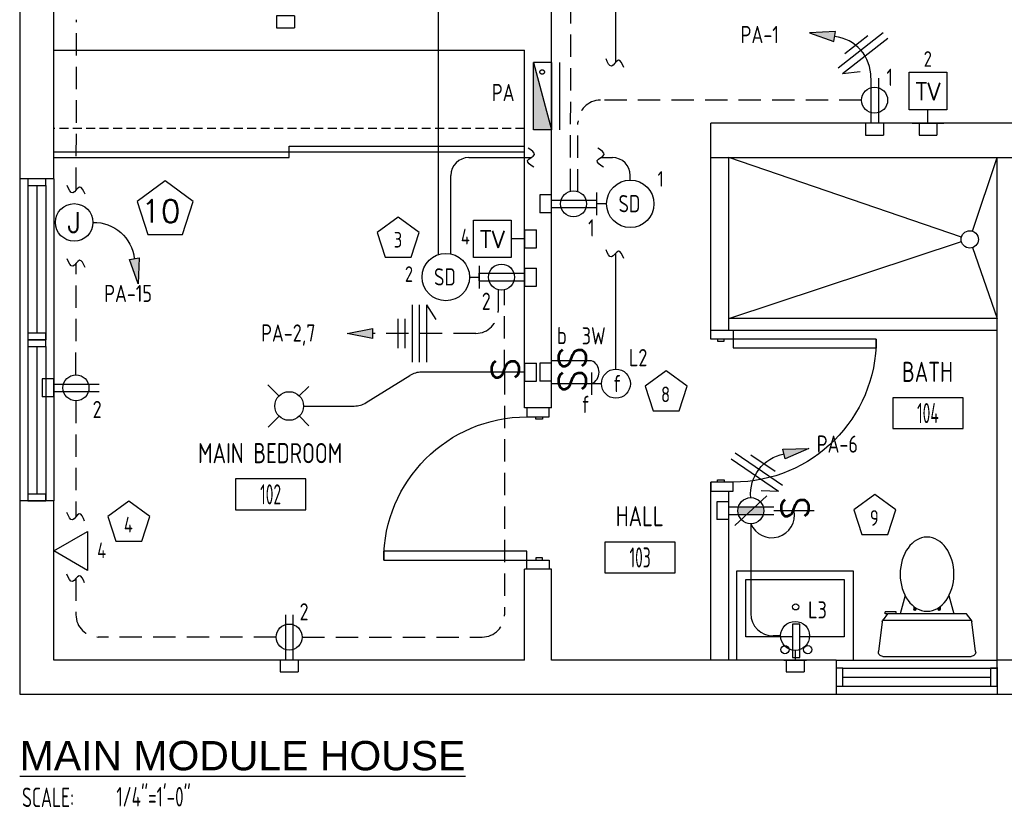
# Model space of a CAD drawing. Header units: inches. Extents: x 23373 to 25224, y 1575 to 4104.
# Tile 7 of 23: x 23445 to 23665, y 2426 to 2603. Entities that reach past the tile are written whole.
import ezdxf
from ezdxf.enums import TextEntityAlignment as Align

# ---------------------------------------------------------------- set-up
doc = ezdxf.new("R2010")
doc.units = ezdxf.units.IN
doc.header["$LTSCALE"] = 2
doc.header["$MEASUREMENT"] = 0
for name, pattern in [('DASHED', [0.75, 0.5, -0.25]), ('HIDDEN', [0.375, 0.25, -0.125]), ('HIDDEN2', [0.1875, 0.125, -0.0625])]:
    doc.linetypes.add(name, pattern=pattern)
doc.layers.get('0').update_dxf_attribs({"color": 8, "linetype": 'CONTINUOUS'})
for name, color, linetype in [('1ELEC', 3, 'CONTINUOUS'), ('a-door', 8, 'CONTINUOUS'), ('eeCtvDist', 5, 'CONTINUOUS'), ('eeEquipment', 4, 'CONTINUOUS'), ('eeFaDist', 4, 'CONTINUOUS'), ('eeLight-LINE', 5, 'CONTINUOUS'), ('eeLightDist', 200, 'CONTINUOUS'), ('eeLightSwitches', 200, 'CONTINUOUS'), ('eeRecepDist', 120, 'CONTINUOUS'), ('eeRecepLINE', 120, 'HIDDEN'), ('eeTelDist', 5, 'CONTINUOUS'), ('EL-ANNO-TEXT', 4, 'CONTINUOUS'), ('FIXT', 8, 'CONTINUOUS'), ('G-SYMB', 1, 'CONTINUOUS'), ('LABELS', 2, 'CONTINUOUS'), ('RECEP-DIST', 120, 'HIDDEN2'), ('roof', 8, 'DASHED'), ('Walls', 1, 'CONTINUOUS')]:
    doc.layers.add(name, color=color, linetype=linetype)
doc.layers.add('DIM', color=4, linetype='CONTINUOUS', lineweight=13)
doc.styles.add('100-48', font='archstyl.shx', dxfattribs={"width": 0.9, "height": 4.8})
doc.styles.add('80ANNO', font='romans.shx', dxfattribs={"width": 0.8, "height": 0.08})
doc.styles.add('LAR', font='arial.ttf', dxfattribs={"height": 0.25})
doc.styles.add('MED', font='archstyl.shx', dxfattribs={"width": 0.8, "height": 0.125})
doc.styles.get("Standard").update_dxf_attribs({"font": 'simplex.shx'})

# ---------------------------------------------------------------- blocks, each defined once
blk = doc.blocks.new('A$C6F230B04')
at = {"ltscale": 48}
for p, q in [((0.99, 26.61), (20.75, 26.61)), ((0.82, 18.91), (0, 25.49)), ((21.74, 25.49), (20.91, 18.91)), ((20.8, 18.63), (0.95, 18.63)), ((2.04, 17.13), (1.03, 18.41)), ((20.71, 18.41), (19.7, 17.13)), ((3.98, 16.63), (1.48, 16.63)), ((19.7, 17.13), (2.04, 17.13)), ((5.96, 13), (4.9, 17.13)), ((15.78, 13), (16.84, 17.13))]:
    blk.add_line(p, q, dxfattribs=at)
for p, q in [((1.48, 17.13), (1.48, 16.63)), ((1.87, 17.13), (1.5, 17.13)), ((3.98, 17.13), (3.98, 16.63)), ((7.9, 15.45), (7.9, 16.08)), ((8.15, 16.33), (8.15, 16.33)), ((8.4, 15.8), (8.4, 16.08)), ((13.34, 15.8), (13.34, 16.08)), ((13.59, 16.33), (13.59, 16.33)), ((13.84, 15.45), (13.84, 16.08))]:
    blk.add_line(p, q)
for centre in [(8.15, 16.09), (13.59, 16.09)]:
    blk.add_circle(centre, 0.125)
for centre, start, end in [((0.99, 25.61), 90, 187.1438), ((20.75, 25.61), 352.8562, 90), ((1.82, 19.03), 187.1438, 218.2232), ((19.92, 19.03), 321.7768, 352.8562)]:
    blk.add_arc(centre, 1, start, end, dxfattribs=at)
for centre, start, end in [((8.15, 16.08), 90, 180), ((8.15, 16.08), 0, 90), ((13.59, 16.08), 90, 180), ((13.59, 16.08), 0, 90)]:
    blk.add_arc(centre, 0.25, start, end)
blk.add_ellipse((10.87, 8.25), major_axis=(0, 8.29), ratio=0.724165)
blk = doc.blocks.new('AINC-ROOMID')
at = {"layer": 'G-SYMB'}
blk.add_lwpolyline([(-0.2473, -0.3519), (0.2533, -0.3519), (0.2533, -0.1607), (-0.2473, -0.1607)], close=True, dxfattribs=at)
at = {"layer": 'G-SYMB', "color": 4, "linetype": 'Continuous', "style": 'MED', "oblique": -180, "text_generation_flag": 6}
for tag, p in [('%%UROOM-ID', (0, 0.2093)), ('%%USPAN', (0, 0))]:
    blk.add_attdef(tag, text='', height=0.125, rotation=180, dxfattribs=at).set_placement(p, align=Align.MIDDLE)
at = {"layer": 'G-SYMB', "color": 4, "linetype": 'Continuous', "style": 'MED', "text_generation_flag": 6, "width": 0.75}
blk.add_attdef('R-NUM', text='', height=0.125, rotation=180, dxfattribs=at).set_placement((0.003, -0.2563), align=Align.MIDDLE)
blk = doc.blocks.new('AINC-TITLE')
at = {"layer": 'G-SYMB', "color": 4, "linetype": 'Continuous', "style": 'MED', "width": 0.75}
blk.add_text('SCALE:', height=0.125, dxfattribs=at).set_placement((-0.8802, -0.3073))
at = {"layer": 'G-SYMB', "color": 1, "linetype": 'Continuous', "style": 'LAR'}
blk.add_attdef('%%UDRAWING-TITLE', (-0.8951, -0.0717), '', height=0.1875, dxfattribs=at)
at = {"layer": 'G-SYMB', "color": 4, "linetype": 'Continuous', "style": 'MED', "width": 0.75}
blk.add_attdef('SCALE', (-0.2765, -0.3036), '', height=0.125, dxfattribs=at)
blk = doc.blocks.new('Recep-1')
at = {"layer": 'eeRecepDist', "linetype": 'Continuous'}
for p, q in [((0, 0.0176), (0.2108, 0.0176)), ((0, -0.0176), (0.2108, -0.0176))]:
    blk.add_line(p, q, dxfattribs=at)
blk.add_circle((0.1032, 0), 0.0606, dxfattribs=at)
blk = doc.blocks.new('RECEP-gf')
at = {"layer": 'eeRecepDist'}
blk.add_hatch(color=256, dxfattribs=at).paths.add_polyline_path([(137.8165, 590.8342, 0.073698), (137.8191, 590.8518, 0.073698), (137.8165, 590.8693), (137.7006, 590.8693, 0.073698), (137.698, 590.8518, 0.073698), (137.7006, 590.8342)])
at = {"layer": 'eeRecepDist', "linetype": 'Continuous'}
for p, q in [((137.6553, 590.8693), (137.8662, 590.8693)), ((137.6553, 590.8342), (137.8662, 590.8342))]:
    blk.add_line(p, q, dxfattribs=at)
blk.add_circle((137.7585, 590.8518), 0.0606, dxfattribs=at)
blk = doc.blocks.new('GF RECEP ACT')
at = {"layer": 'eeRecepDist'}
blk.add_line((137.6845, 589.8277), (137.8326, 589.9662), dxfattribs=at)
blk.add_blockref('RECEP-gf', (0, -0.9548), dxfattribs=at)
blk = doc.blocks.new('Smoke-Dt')
at = {"layer": 'eeFaDist'}
blk.add_circle((0, 0), 0.1104, dxfattribs=at)
at = {"layer": 'eeFaDist', "style": '100-48', "width": 0.9}
blk.add_text('SD', height=0.08, dxfattribs=at).set_placement((-0.0548, -0.0391))
blk = doc.blocks.new('SP-SW')
at = {"layer": 'eeLightSwitches', "linetype": 'ByBlock'}
blk.add_line((0, 0), (0, 0.1873), dxfattribs=at)
blk.add_text('S', height=0.1272, dxfattribs=at).set_placement((-0.0418, 0.0268))
blk = doc.blocks.new('WALL-LGT')
at = {"layer": 'eeLightDist', "linetype": 'ByBlock'}
for p, q in [((-0.0525, 0), (0.0525, 0)), ((0, 0.0456), (0, 0))]:
    blk.add_line(p, q, dxfattribs=at)
blk.add_circle((0, 0.1131), 0.0675, dxfattribs=at)
blk = doc.blocks.new('CEIL-LGT')
at = {"layer": 'eeLightDist', "linetype": 'ByBlock'}
for p, q in [((-0.0477, 0.0477), (-0.0991, 0.0991)), ((0.047, 0.047), (0.0916, 0.0916)), ((-0.047, -0.047), (-0.0987, -0.0987)), ((0.0477, -0.0477), (0.0918, -0.0918))]:
    blk.add_line(p, q, dxfattribs=at)
blk.add_circle((0, 0), 0.0667, dxfattribs=at)
blk = doc.blocks.new('HR RECEPT')
at = {"layer": 'eeRecepDist', "linetype": 'Continuous'}
blk.add_hatch(color=256, dxfattribs=at).paths.add_polyline_path([(-0.2131, -0.2833), (-0.1716, -0.1701), (-0.2169, -0.1628)])
for p, q in [((-0.1716, -0.1701), (-0.2169, -0.1628)), ((-0.2169, -0.1628), (-0.2131, -0.2833)), ((-0.2131, -0.2833), (-0.1716, -0.1701))]:
    blk.add_line(p, q, dxfattribs=at)
at = {"layer": 'eeRecepDist', "linetype": 'ByBlock'}
blk.add_arc((-0.0063, -0.1893), 0.1894, 88.0949, 173.0878, dxfattribs=at)
blk = doc.blocks.new('WiresA')
at = {"layer": 'eeRecepDist'}
for p, q in [((0, 0.1333), (0, -0.1333)), ((0.0333, 0.1333), (0.0768, 0.0641)), ((0.0333, 0.1333), (0.0333, -0.1333)), ((-0.0333, 0.0681), (-0.0333, -0.0681))]:
    blk.add_line(p, q, dxfattribs=at)
blk = doc.blocks.new('TEL-OUT')
at = {"layer": 'eeTelDist', "linetype": 'ByBlock'}
for p, q in [((0, 0), (0.1574, 0.0909)), ((0.1574, 0.0909), (0.1574, -0.0909)), ((0.1574, -0.0909), (0, 0))]:
    blk.add_line(p, q, dxfattribs=at)
at = {"layer": 'eeTelDist'}
blk.add_line((0, -0.0725), (0, 0.0725), dxfattribs=at)
blk = doc.blocks.new('E-JBOX')
at = {"color": 5, "linetype": 'ByBlock'}
blk.add_circle((0, 0), 0.0625, dxfattribs=at)
at = {"color": 0, "linetype": 'ByBlock'}
blk.add_text('J', height=0.067, dxfattribs=at).set_placement((0, 0.0001), align=Align.MIDDLE)
blk = doc.blocks.new('CAJA 4X4 LUCES')
at = {"layer": 'eeLight-LINE', "color": 8, "ltscale": 2}
for p, q in [((24065.99, 2814.84), (24061.99, 2814.84)), ((24061.99, 2812.21), (24061.99, 2814.84)), ((24065.99, 2812.21), (24065.99, 2814.84)), ((24061.99, 2812.21), (24065.99, 2812.21))]:
    blk.add_line(p, q, dxfattribs=at)

msp = doc.modelspace()

# ---------------------------------------------------------------- hatches: boundary and pattern name
at = {"layer": 'eeEquipment'}
msp.add_hatch(color=256, dxfattribs=at).paths.add_polyline_path([(23559.99509361, 2578.78733832), (23564.00554149, 2578.78733832), (23559.99509361, 2593.82651786)])
at = {"layer": 'eeRecepDist', "linetype": 'Continuous'}
msp.add_hatch(color=256, dxfattribs=at).paths.add_polyline_path([(23518.36115529, 2533.27152157), (23524.04029378, 2534.37293244), (23524.04029378, 2532.1701107)])

# ---------------------------------------------------------------- linework, layer by layer
for p, q in [((23655.67206792, 2554.79778445), (23603.63054149, 2572.60917149)), ((23658.13908951, 2556.11083767), (23663.63054149, 2572.60917149)), ((23603.63054149, 2536.60917149), (23655.66735904, 2553.78153506)), ((23658.15933742, 2552.45810625), (23663.63054149, 2536.60917149)), ((23663.63054149, 2536.60917149), (23603.63054149, 2536.60917149)), ((23604.63054149, 2534.02265252), (23663.63054149, 2534.02265252))]:
    msp.add_line(p, q)
msp.add_circle((23657.53004332, 2554.28103976), 1.92849622)
at = {"layer": 'a-door', "linetype": 'Continuous', "lineweight": -3}
for p, q in [((23452.75554149, 2573.85917149), (23558.00554149, 2573.85917149)), ((23505.38054149, 2575.10917149), (23558.00554149, 2575.10917149)), ((23505.38054149, 2572.60917149), (23505.38054149, 2575.10917149)), ((23452.75554149, 2572.60917149), (23505.38054149, 2572.60917149))]:
    msp.add_line(p, q, dxfattribs=at)
at = {"layer": 'a-door'}
for p, q in [((23445.13054017, 2567.85917116), (23445.13054149, 2531.85917116)), ((23452.75554149, 2567.85917116), (23452.75554149, 2531.85917116)), ((23446.94304083, 2566.35917116), (23446.94304083, 2531.85917315)), ((23448.94304083, 2566.35917116), (23448.94304083, 2533.35917315)), ((23450.94304083, 2566.35917116), (23450.94304083, 2531.85917315)), ((23445.13054017, 2531.85917116), (23445.13054149, 2495.85917116)), ((23452.75554149, 2531.85917116), (23452.75554149, 2495.85917116)), ((23446.94304083, 2530.35917116), (23446.94304083, 2495.85917315)), ((23448.94304083, 2530.35917116), (23448.94304083, 2497.35917315)), ((23450.94304083, 2530.35917116), (23450.94304083, 2495.85917315)), ((23627.63054149, 2460.23417149), (23663.63054149, 2460.23417149)), ((23629.13054149, 2458.42167149), (23663.63053949, 2458.42167149)), ((23629.13054149, 2456.42167149), (23662.13053949, 2456.42167149)), ((23629.13054149, 2454.42167149), (23663.63053949, 2454.42167149)), ((23627.63054149, 2452.60917149), (23663.63054149, 2452.60917281))]:
    msp.add_line(p, q, dxfattribs=at)
for points in [[(23446.94304083, 2567.85917116), (23446.94304083, 2566.35917116), (23450.94304083, 2566.35917116), (23450.94304083, 2567.85917116)], [(23446.94304083, 2533.35917315), (23446.94304083, 2531.85917315), (23450.94304083, 2531.85917315), (23450.94304083, 2533.35917315)], [(23446.94304083, 2531.85917116), (23446.94304083, 2530.35917116), (23450.94304083, 2530.35917116), (23450.94304083, 2531.85917116)], [(23446.94304083, 2497.35917315), (23446.94304083, 2495.85917315), (23450.94304083, 2495.85917315), (23450.94304083, 2497.35917315)], [(23627.63054149, 2454.42167149), (23629.13054149, 2454.42167149), (23629.13054149, 2458.42167149), (23627.63054149, 2458.42167149)], [(23662.13053949, 2454.42167149), (23663.63053949, 2454.42167149), (23663.63053949, 2458.42167149), (23662.13053949, 2458.42167149)]]:
    msp.add_lwpolyline(points, close=True, dxfattribs=at)
at = {"layer": 'a-door', "linetype": 'Continuous', "lineweight": -3}
for points in [[(23599.63054149, 2532.02265252), (23599.63054149, 2534.02265252), (23604.63054149, 2534.02265252), (23604.63054149, 2532.02265252)], [(23601.13054149, 2532.02265252), (23601.13054149, 2531.52265252), (23602.63054149, 2531.52265252), (23602.63054149, 2532.02265252)], [(23604.63054149, 2532.02265252), (23604.63054149, 2530.02265252), (23636.63054149, 2530.02265252), (23636.63054149, 2532.02265252)], [(23563.50554149, 2514.60917149), (23563.50554149, 2516.60917149), (23558.50554149, 2516.60917149), (23558.50554149, 2514.60917149)], [(23562.00554149, 2514.60917149), (23562.00554149, 2514.10917149), (23560.50554149, 2514.10917149), (23560.50554149, 2514.60917149)], [(23599.63054149, 2500.02265252), (23599.63054149, 2498.02265252), (23604.63054149, 2498.02265252), (23604.63054149, 2500.02265252)], [(23601.13054149, 2500.02265252), (23601.13054149, 2500.52265252), (23602.63054149, 2500.52265252), (23602.63054149, 2500.02265252)], [(23558.50554149, 2482.60917149), (23558.50554149, 2484.60917149), (23526.50554149, 2484.60917149), (23526.50554149, 2482.60917149)], [(23562.00554149, 2482.60917149), (23562.00554149, 2483.10917149), (23560.50554149, 2483.10917149), (23560.50554149, 2482.60917149)], [(23563.50554149, 2482.60917149), (23563.50554149, 2480.60917149), (23558.50554149, 2480.60917149), (23558.50554149, 2482.60917149)]]:
    msp.add_lwpolyline(points, close=True, dxfattribs=at)
at = {"layer": 'a-door', "linetype": 'Continuous', "lineweight": -3, "extrusion": (0, 0, -1)}
for centre, start, end in [((-23604.63054149, 2532.02265252), 180, 270), ((-23558.50554149, 2482.60917149), 0, 90)]:
    msp.add_arc(centre, 32, start, end, dxfattribs=at)
at = {"layer": 'eeCtvDist', "linetype": 'ByBlock'}
for p, q in [((23644.00357077, 2591.63632706), (23652.37789844, 2591.63632706)), ((23644.00357077, 2583.2619994), (23644.00357077, 2591.63632706)), ((23652.37789844, 2591.63632706), (23652.37789844, 2583.2619994)), ((23652.37789844, 2583.2619994), (23644.00357077, 2583.2619994)), ((23648.1907346, 2580.23417149), (23648.1907346, 2583.2619994)), ((23644.63987767, 2580.23417149), (23651.74159154, 2580.23417149)), ((23546.60338592, 2558.61266944), (23554.97771358, 2558.61266944)), ((23546.60338592, 2550.23834177), (23546.60338592, 2558.61266944)), ((23554.97771358, 2558.61266944), (23554.97771358, 2550.23834177)), ((23558.00554149, 2550.87464867), (23558.00554149, 2557.97636254)), ((23558.00554149, 2554.4255056), (23554.97771358, 2554.4255056)), ((23554.97771358, 2550.23834177), (23546.60338592, 2550.23834177))]:
    msp.add_line(p, q, dxfattribs=at)
at = {"layer": 'eeEquipment'}
for p, q in [((23559.99509361, 2578.78733832), (23559.99509361, 2593.82651786)), ((23559.99509361, 2593.82651786), (23564.00554149, 2578.78733832)), ((23564.00554149, 2593.82651786), (23559.99509361, 2593.82651786)), ((23564.00554149, 2593.82651786), (23564.00554149, 2578.78733832)), ((23565.83853558, 2593.82651786), (23565.83853558, 2578.78733832)), ((23564.00554149, 2578.78733832), (23559.99509361, 2578.78733832))]:
    msp.add_line(p, q, dxfattribs=at)
at = {"layer": 'eeFaDist', "ltscale": 10}
msp.add_line((23538.77159664, 2550.90523381), (23538.77159664, 2641.34203567), dxfattribs=at)
at = {"layer": 'eeFaDist', "ltscale": 2}
for p, q in [((23545.52686418, 2572.56905276), (23559.4424267, 2572.56905276)), ((23575.01599562, 2572.56905276), (23577.63480331, 2572.56905276)), ((23541.52686418, 2551.16047901), (23541.52686418, 2568.56905276)), ((23581.63481643, 2567.53357352), (23581.63480331, 2568.56905276))]:
    msp.add_line(p, q, dxfattribs=at)
at = {"layer": 'eeFaDist'}
for p, q in [((23574.14589025, 2559.71190565), (23574.14589025, 2564.75455189)), ((23576.33453879, 2562.23322877), (23574.14589025, 2562.23322877)), ((23547.88558994, 2548.38145738), (23547.88558994, 2543.33881114)), ((23545.6969414, 2545.86013426), (23547.88558994, 2545.86013426))]:
    msp.add_line(p, q, dxfattribs=at)
at = {"layer": 'eeFaDist', "ltscale": 2}
for centre, start, end in [((23545.52686418, 2568.56905276), 90, 180), ((23577.63480331, 2568.56905276), 0, 90)]:
    msp.add_arc(centre, 4, start, end, dxfattribs=at)
at = {"layer": 'eeFaDist', "ltscale": 10}
for points in [[(23560.08437908, 2570.45744396), (23558.67339833, 2571.91026935), (23560.21144823, 2573.2278318), (23558.80046747, 2574.6806572)], [(23575.657948, 2570.45744396), (23574.24696724, 2571.91026935), (23575.78501714, 2573.2278318), (23574.37403639, 2574.6806572)]]:
    msp.add_spline(points, degree=3, dxfattribs=at)
at = {"layer": 'eeLight-LINE', "ltscale": 10}
for p, q in [((23578.42385103, 2593.81038903), (23578.42385103, 2636.85917105)), ((23578.42385103, 2525.27629128), (23578.42385103, 2551.18464264)), ((23547.88550971, 2545.01679828), (23547.88567017, 2546.70347024)), ((23522.55890821, 2517.79785885), (23532.32750215, 2523.85798413)), ((23549.01381155, 2524.60917149), (23534.96333051, 2524.60917149)), ((23508.58054136, 2517.04667149), (23519.92307985, 2517.04667149)), ((23608.58514041, 2490.73990032), (23608.58514041, 2470.66075109)), ((23615.24157573, 2465.66075109), (23613.58514041, 2465.66075109))]:
    msp.add_line(p, q, dxfattribs=at)
at = {"layer": 'eeLight-LINE', "color": 8}
for p, q in [((23637.09839609, 2580.23401103), (23635.41172412, 2580.23417149)), ((23649.03407052, 2580.23425172), (23647.34739855, 2580.23441218)), ((23564.00546126, 2561.39083551), (23564.00562172, 2563.07750747)), ((23558.00554149, 2545.01583551), (23558.00570195, 2546.70250747)), ((23564.00546126, 2523.76583551), (23564.00562172, 2525.45250747)), ((23452.75554149, 2520.26630642), (23452.75570195, 2521.95297839)), ((23603.63022057, 2492.80431654), (23603.63038103, 2494.49098851)), ((23506.22387741, 2460.23425172), (23504.53720544, 2460.23441218)), ((23619.3228427, 2460.23425172), (23617.63617074, 2460.23441218))]:
    msp.add_line(p, q, dxfattribs=at)
at = {"layer": 'eeLight-LINE', "ltscale": 10}
for centre, radius, start, end in [((23571.83217824, 2524.60917149), 2.82250115, 294.3800619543, 65.6199380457), ((23534.96333051, 2519.60917149), 5, 90, 121.8141499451), ((23519.92307985, 2522.04667149), 5, 270, 301.8141499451), ((23613.27395689, 2492.66502898), 5.06864088, 202.3220139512, 11.1783294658), ((23613.58514041, 2470.66075109), 5, 180, 270)]:
    msp.add_arc(centre, radius, start, end, dxfattribs=at)
for points in [[(23580.18439483, 2592.70799414), (23578.98000834, 2594.33618992), (23577.43014971, 2593.03253869), (23576.22576322, 2594.66073447)], [(23580.18439483, 2550.03017279), (23578.98000834, 2551.65836856), (23577.43014971, 2550.35471733), (23576.22576322, 2551.98291311)]]:
    msp.add_spline(points, degree=3, dxfattribs=at)
at = {"layer": 'eeRecepDist'}
for p, q in [((23532.85503972, 2539.67152157), (23532.85503972, 2526.87152157)), ((23534.45503972, 2539.67152157), (23534.45503972, 2526.87152157)), ((23536.05503972, 2539.67152157), (23536.05503972, 2526.87152157)), ((23536.05503972, 2539.67152157), (23538.14338156, 2536.34914089)), ((23529.65503972, 2536.54034347), (23529.65503972, 2530.00269967)), ((23531.25503972, 2536.54034347), (23531.25503972, 2530.00269967))]:
    msp.add_line(p, q, dxfattribs=at)
at = {"layer": 'eeRecepDist', "linetype": 'Continuous'}
for p, q in [((23518.36115529, 2533.27152157), (23524.04029378, 2534.37293244)), ((23524.04029378, 2534.37293244), (23524.04029378, 2532.1701107)), ((23524.04029378, 2532.1701107), (23518.36115529, 2533.27152157))]:
    msp.add_line(p, q, dxfattribs=at)
at = {"layer": 'eeRecepLINE', "ltscale": 10}
for p, q in [((23568.27631646, 2565.05990035), (23568.45385928, 2654.51731165)), ((23457.77846062, 2565.37117033), (23457.84094829, 2603.3935625)), ((23633.34779933, 2585.39980078), (23574.94223765, 2585.39980078)), ((23569.90823191, 2564.98254449), (23569.9422475, 2580.40972407)), ((23457.71049725, 2524.01692323), (23457.75148513, 2548.95716495)), ((23552.08309906, 2542.96410119), (23552.08309906, 2538.27152157)), ((23553.50967652, 2524.60917149), (23553.50967652, 2543.03003234)), ((23547.08309906, 2533.27152157), (23524.04029378, 2533.27152157)), ((23553.50967652, 2524.60917149), (23553.50967652, 2470.39940798)), ((23457.70994399, 2518.20141886), (23457.70994399, 2492.31858658)), ((23457.70994399, 2478.5044932), (23457.70994399, 2470.39996124)), ((23502.47328067, 2465.3993746), (23462.70994399, 2465.39996124)), ((23508.28878504, 2465.39974078), (23548.50967652, 2465.39940798))]:
    msp.add_line(p, q, dxfattribs=at)
msp.add_circle((23561.93163975, 2591.70356985), 0.49927345, dxfattribs=at)
for centre, start, end in [((23574.94223765, 2580.39980078), 90, 179.8862873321), ((23547.08309906, 2538.27152157), 270, 0), ((23462.70994399, 2470.39996124), 180, 270), ((23548.50967652, 2470.39940798), 270, 0)]:
    msp.add_arc(centre, 5, start, end, dxfattribs=at)
at = {"layer": 'eeRecepLINE', "linetype": 'Continuous'}
for points in [[(23459.73080365, 2564.36473354), (23458.52641716, 2565.99292932), (23456.97655853, 2564.68927809), (23455.77217204, 2566.31747387)], [(23459.73080365, 2547.98079781), (23458.52641716, 2549.60899359), (23456.97655853, 2548.30534236), (23455.77217204, 2549.93353813)], [(23459.65338865, 2491.30223897), (23458.44900216, 2492.93043474), (23456.89914353, 2491.62678352), (23455.69475704, 2493.25497929)], [(23459.65338865, 2477.48814559), (23458.44900216, 2479.11634137), (23456.89914353, 2477.81269014), (23455.69475704, 2479.44088592)]]:
    msp.add_spline(points, degree=3, dxfattribs=at)
at = {"layer": 'FIXT'}
for p, q in [((23605.47950678, 2480.23417149), (23631.47950678, 2480.23417149)), ((23605.47950678, 2460.23417149), (23605.47950678, 2480.23417149)), ((23631.47950678, 2480.23417149), (23631.47950678, 2460.23417149)), ((23607.47950678, 2478.23417149), (23629.47950678, 2478.23417149)), ((23607.47950678, 2465.48019779), (23607.47950678, 2478.23417149)), ((23629.47950678, 2478.23417149), (23629.47950678, 2465.48019779)), ((23617.93323886, 2468.26412533), (23617.93323886, 2460.82358266)), ((23619.53531407, 2468.26412533), (23617.93323886, 2468.26412533)), ((23619.53531407, 2460.82358266), (23619.53531407, 2468.26412533)), ((23617.93323886, 2465.48019779), (23607.47950678, 2465.48019779)), ((23629.47950678, 2465.48019779), (23619.53531407, 2465.48019779)), ((23617.93323886, 2460.82358266), (23619.53531407, 2460.82358266))]:
    msp.add_line(p, q, dxfattribs=at)
for centre, radius in [((23618.61983183, 2472.1560869), 0.68659297), ((23616.21675644, 2462.59790711), 0.91544482), ((23621.30898138, 2462.59790711), 0.91544482)]:
    msp.add_circle(centre, radius, dxfattribs=at)
at = {"layer": 'RECEP-DIST', "linetype": 'Continuous'}
for points in [[(23477.63950821, 2567.3536556), (23471.36407799, 2562.79428867), (23473.76107904, 2555.417078), (23481.51793737, 2555.417078), (23483.91493842, 2562.79428867)], [(23529.75551875, 2559.26915367), (23525.04894609, 2555.84962847), (23526.84669688, 2550.31672047), (23532.66434063, 2550.31672047), (23534.46209142, 2555.84962847)], [(23589.63620921, 2524.88862782), (23584.92963655, 2521.46910261), (23586.72738734, 2515.93619461), (23592.54503109, 2515.93619461), (23594.34278188, 2521.46910261)], [(23636.33176079, 2497.26239575), (23631.62518812, 2493.84287055), (23633.42293891, 2488.30996254), (23639.24058266, 2488.30996254), (23641.03833345, 2493.84287055)], [(23469.54695054, 2495.77414718), (23464.84037788, 2492.35462198), (23466.63812867, 2486.82171398), (23472.45577242, 2486.82171398), (23474.25352321, 2492.35462198)]]:
    msp.add_lwpolyline(points, close=True, dxfattribs=at)
at = {"layer": 'roof', "ltscale": 2}
msp.add_line((23558.00554149, 2579.10423185), (23452.75554149, 2579.10423185), dxfattribs=at)
at = {"layer": 'Walls'}
for p, q in [((23445.13054149, 2707.85917105), (23445.13054149, 2567.85917116)), ((23452.75554149, 2567.85917116), (23452.75554149, 2635.85917105)), ((23564.00554149, 2516.60917149), (23564.00554149, 2607.85917149)), ((23452.75554149, 2596.60917149), (23558.00554149, 2596.60917149)), ((23558.00554149, 2516.60917149), (23558.00554149, 2596.60917149)), ((23669.63054149, 2580.23417149), (23599.63054149, 2580.23417149)), ((23599.63054149, 2572.60917149), (23599.63054149, 2580.23417149)), ((23599.63054149, 2532.02265252), (23599.63054149, 2578.60917149)), ((23599.63054149, 2572.60917149), (23669.63054149, 2572.60917149)), ((23603.63054149, 2534.02265252), (23603.63054149, 2572.60917149)), ((23663.63054149, 2458.60917149), (23663.63054149, 2572.60917149)), ((23452.75554149, 2567.85917116), (23445.13054017, 2567.85917116)), ((23564.00554149, 2516.60917149), (23558.00554149, 2516.60917149)), ((23599.63054149, 2460.23417149), (23599.63054149, 2500.02265252)), ((23603.63054149, 2460.23417149), (23603.63054149, 2498.02265252)), ((23445.13054149, 2495.85917116), (23445.13054149, 2452.60917149)), ((23452.75554149, 2495.85917116), (23445.13054149, 2495.85917116)), ((23452.75554149, 2460.23417149), (23452.75554149, 2495.85917116)), ((23558.00554149, 2460.23417149), (23558.00554149, 2480.60917149)), ((23564.00554149, 2480.60917149), (23558.00554149, 2480.60917149)), ((23564.00554149, 2460.23417149), (23564.00554149, 2480.60917149)), ((23558.00554149, 2460.23417149), (23452.75554149, 2460.23417149)), ((23627.63054149, 2460.23417149), (23564.00554149, 2460.23417149)), ((23627.63054149, 2460.23417149), (23627.63054149, 2452.60917149)), ((23751.63054149, 2460.23417149), (23663.63054149, 2460.23417149)), ((23663.63054149, 2458.60917149), (23663.63054149, 2452.60917281)), ((23445.13054149, 2452.60917149), (23759.25554149, 2452.60917149))]:
    msp.add_line(p, q, dxfattribs=at)

# ---------------------------------------------------------------- block references
ref = msp.add_blockref('AINC-ROOMID', (23648.08148177, 2524.68506337), dxfattribs=dict(xscale=31.40809428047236, yscale=35.94597718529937, zscale=31.40809428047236))
ref.add_attrib('%%USPAN', 'BATH', dxfattribs={"layer": 'G-SYMB', "color": 4, "linetype": 'Continuous', "height": 4.493247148, "rotation": 180, "style": 'MED', "text_generation_flag": 6, "width": 0.873758}).set_placement((23648.08148177, 2524.68506337), align=Align.MIDDLE)
ref.add_attrib('R-NUM', '104', dxfattribs={"layer": 'G-SYMB', "color": 4, "linetype": 'Continuous', "height": 4.493247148, "rotation": 180, "style": 'MED', "text_generation_flag": 6, "width": 0.655319}).set_placement((23648.17495153, 2515.47211862), align=Align.MIDDLE)
ref = msp.add_blockref('AINC-ROOMID', (23501.1291083, 2506.51480232), dxfattribs=dict(xscale=31.40809428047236, yscale=35.94597718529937, zscale=31.40809428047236))
ref.add_attrib('%%USPAN', 'MAIN BEDROOM', dxfattribs={"layer": 'G-SYMB', "color": 4, "linetype": 'Continuous', "height": 4.4932471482, "rotation": 180, "style": 'MED', "text_generation_flag": 6, "width": 0.873758}).set_placement((23501.1291083, 2506.51480232), align=Align.MIDDLE)
ref.add_attrib('R-NUM', '102', dxfattribs={"layer": 'G-SYMB', "color": 4, "linetype": 'Continuous', "height": 4.493247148, "rotation": 180, "style": 'MED', "text_generation_flag": 6, "width": 0.655319}).set_placement((23501.22257806, 2497.30185757), align=Align.MIDDLE)
ref = msp.add_blockref('AINC-ROOMID', (23583.73505886, 2492.41626349), dxfattribs=dict(xscale=31.40809428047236, yscale=35.94597718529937, zscale=31.40809428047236))
ref.add_attrib('%%USPAN', 'HALL', dxfattribs={"layer": 'G-SYMB', "color": 4, "linetype": 'Continuous', "height": 4.493247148, "rotation": 180, "style": 'MED', "text_generation_flag": 6, "width": 0.873758}).set_placement((23583.73505886, 2492.41626349), align=Align.MIDDLE)
ref.add_attrib('R-NUM', '103', dxfattribs={"layer": 'G-SYMB', "color": 4, "linetype": 'Continuous', "height": 4.493247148, "rotation": 180, "style": 'MED', "text_generation_flag": 6, "width": 0.655319}).set_placement((23583.82852862, 2483.20331874), align=Align.MIDDLE)
at = {"layer": '1ELEC', "xscale": 67.1999705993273, "yscale": 67.1999705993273, "zscale": 67.1999705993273}
msp.add_blockref('E-JBOX', (23457.31361601, 2558.08198792), dxfattribs=at)
at = {"layer": 'DIM', "xscale": 34.92963946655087, "yscale": 34.92963946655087, "zscale": 34.92963946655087}
msp.add_blockref('AINC-TITLE', (23476.40422518, 2438.12785737), dxfattribs=at).add_auto_attribs({'%%UDRAWING-TITLE': '%%UMAIN MODULE HOUSE', 'SCALE': '1/4"=1\'-0"'})
at = {"layer": 'eeFaDist', "xscale": 48, "yscale": 48, "zscale": 48}
for p in [(23581.63488355, 2562.23322877), (23540.39659664, 2545.86013426)]:
    msp.add_blockref('Smoke-Dt', p, dxfattribs=at)
at = {"layer": 'eeLight-LINE'}
for p, rotation in [((47568.55716413, 5416.44508047), 180), ((47700.24467416, 5392.44508047), 180), ((47712.18034859, 5392.44532117), 180), ((26376.21653071, -21501.75544257), 89.99999999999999), ((20745.79447204, 26618.41511959), 270), ((20745.79447204, 26609.84878548), 270), ((20745.79447204, 26588.59878548), 270), ((26376.21653071, -21539.38044257), 89.99999999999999), ((26264.96661094, -21542.87997165), 89.99999999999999), ((26415.84129002, -21570.34196153), 89.99999999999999), ((47569.37015548, 5272.44532117), 180), ((47682.46912078, 5272.44532117), 180)]:
    msp.add_blockref('CAJA 4X4 LUCES', p, dxfattribs=dict(at, rotation=rotation))
at = {"layer": 'eeLightDist', "xscale": 48, "yscale": 48, "zscale": 48, "rotation": 270}
msp.add_blockref('WALL-LGT', (23572.99727143, 2522.03836022), dxfattribs=at)
at = {"layer": 'eeLightDist', "xscale": 48, "yscale": 48, "zscale": 48}
for name, p in [('CEIL-LGT', (23505.38054149, 2517.04667149)), ('WALL-LGT', (23618.47950678, 2460.23417149))]:
    msp.add_blockref(name, p, dxfattribs=at)
at = {"layer": 'eeLightSwitches', "xscale": 48, "yscale": 48, "zscale": 48, "rotation": 90}
for p in [(23572.99727143, 2527.17998276), (23558.00554149, 2524.60917149), (23572.99727143, 2522.03836022), (23622.74230327, 2493.64765252)]:
    msp.add_blockref('SP-SW', p, dxfattribs=at)
at = {"layer": 'eeRecepDist', "zscale": 48}
for name, p, xscale, yscale, rotation in [('HR RECEPT', (23635.41111549, 2590.40475238), 48, 48, 270.6482925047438), ('Recep-1', (23636.25602288, 2590.35412304), 48, 48, 269.9945491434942), ('Recep-1', (23564.00554149, 2562.23417149), 48, 48, 359.9945491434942), ('HR RECEPT', (23461.51361417, 2558.08198792), -48, 48, 359.3517074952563), ('Recep-1', (23547.88558994, 2545.86013426), 48, 48, 359.9945491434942), ('Recep-1', (23452.75562172, 2521.1096424), 48, 48, 359.9945491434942), ('HR RECEPT', (23608.58514041, 2496.55540472), -47.99999999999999, 47.99999999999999, 93.39517795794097), ('Recep-1', (23505.3815042, 2470.35436373), 48, 48, 269.9945491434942)]:
    msp.add_blockref(name, p, dxfattribs=dict(at, xscale=xscale, yscale=yscale, rotation=rotation))
at = {"layer": 'eeRecepLINE'}
for p, xscale, yscale, zscale, rotation in [((23633.15877539, 2596.5959021), -48.00000000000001, 47.99999999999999, 48, 128.08351054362), ((23610.39531563, 2502.88996362), 47.99999999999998, 47.99999999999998, 47.99999999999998, 235.7502708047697)]:
    msp.add_blockref('WiresA', p, dxfattribs=dict(at, xscale=xscale, yscale=yscale, zscale=zscale, rotation=rotation))
at = {"layer": 'eeTelDist', "xscale": 48, "yscale": 48, "zscale": 48}
for name, p in [('GF RECEP ACT', (16996.17475252, -25821.40523166)), ('TEL-OUT', (23452.75570195, 2484.65759176))]:
    msp.add_blockref(name, p, dxfattribs=at)
at = {"layer": 'FIXT', "xscale": -1, "rotation": 180}
msp.add_blockref('A$C6F230B04', (23637.10487363, 2487.69674295), dxfattribs=at)

# ---------------------------------------------------------------- texts
at = {"layer": 'eeCtvDist', "color": 4, "style": '100-48', "width": 0.9}
for s, p in [('2', (23647.23311511, 2592.87275825)), ('1', (23587.74502622, 2566.06785421)), ('4', (23543.76296215, 2553.17370867)), ('2', (23531.24535023, 2544.79643489))]:
    msp.add_text(s, height=3.48769622, dxfattribs=at).set_placement(p)
at = {"layer": 'eeCtvDist', "color": 4, "linetype": 'ByBlock'}
for p in [(23648.1947589, 2585.41024509), (23550.79457405, 2552.38658746)]:
    msp.add_text('TV', height=3.84, dxfattribs=at).set_placement(p, align=Align.CENTER)
at = {"layer": 'eeEquipment', "style": '100-48', "width": 0.9}
msp.add_text('PA', height=3.84, dxfattribs=at).set_placement((23550.68040698, 2585.19896563))
at = {"layer": 'eeLight-LINE', "color": 4, "style": '100-48', "width": 0.9}
for s, p in [('b', (23565.26002156, 2530.86689424)), ('3W', (23570.78960449, 2530.81213762)), ('L2', (23581.32486121, 2525.93873404)), ('f', (23577.75574033, 2520.14900477)), ('f', (23570.70603759, 2515.47489854)), ('L3', (23621.38051696, 2469.56112491))]:
    msp.add_text(s, height=3.84, dxfattribs=at).set_placement(p)
at = {"layer": 'eeRecepDist', "style": '100-48', "width": 0.9}
for s, p in [('PA-1', (23606.29775478, 2598.15729192)), ('1', (23638.90114201, 2588.59465768)), ('1', (23572.20343432, 2554.94973656)), ('PA-15', (23464.0129255, 2540.29030086)), ('2', (23548.4341485, 2538.53671374)), ('PA-2,7', (23499.09991794, 2531.44398161)), ('2', (23461.4374043, 2514.35322342)), ('PA-6', (23623.31703454, 2506.61535865)), ('2', (23507.69961356, 2469.1213094))]:
    msp.add_text(s, height=3.84, dxfattribs=at).set_placement(p)
at = {"layer": 'eeTelDist', "color": 4, "style": '100-48', "width": 0.9}
msp.add_text('4', height=3.48769622, dxfattribs=at).set_placement((23462.44526542, 2483.05452915))
at = {"layer": 'EL-ANNO-TEXT', "style": '80ANNO'}
msp.add_text('10', height=5.12, dxfattribs=at).set_placement((23472.29467595, 2558.04199573))
at = {"layer": 'EL-ANNO-TEXT', "style": '100-48', "width": 0.9}
msp.add_text('9', height=3.48769622, dxfattribs=at).set_placement((23635.20935272, 2490.27865084))
at = {"layer": 'LABELS', "style": '100-48', "width": 0.9}
for s, p in [('3', (23528.76599942, 2552.46239655)), ('8', (23588.51380114, 2517.90488291)), ('4', (23468.42454248, 2488.79040228))]:
    msp.add_text(s, height=3.48769622, dxfattribs=at).set_placement(p)

doc.saveas('drawing.dxf')
